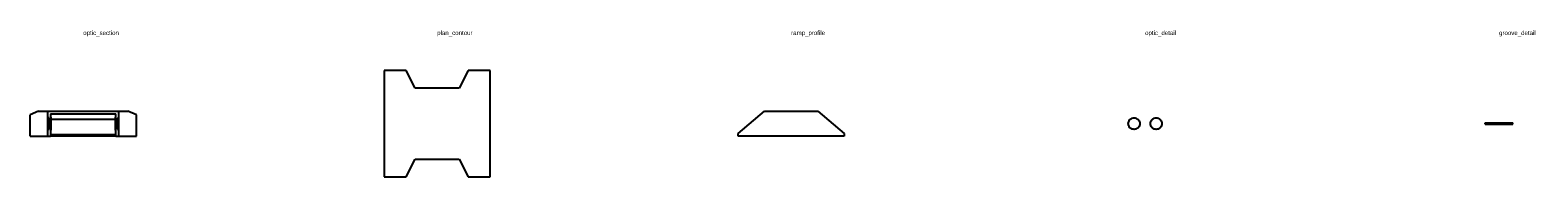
# Model space of a CAD drawing. Header units: millimetres. Extents: x -60 to 3644, y -116 to 106.
# Tile 4 of 4: x 1940 to 3644, y -60 to 106. Entities that reach past the tile are written whole.
import ezdxf

# ---------------------------------------------------------------- set-up
doc = ezdxf.new("R2010")
doc.units = ezdxf.units.MM
doc.layers.add('LABELS', color=2, linetype='Continuous')
doc.layers.add('VISIBLE', color=7, linetype='Continuous')

msp = doc.modelspace()

# ---------------------------------------------------------------- linework, layer by layer
at = {"layer": 'VISIBLE'}
for points in [[(2365, 60), (2340, 60)], [(2340, 60), (2340, -60)], [(2375, 40), (2365, 60)], [(2435, 60), (2425, 40)], [(2460, 60), (2435, 60)], [(2460, -60), (2460, 60)], [(2425, 40), (2375, 40)], [(1949.588, 14), (1940, 9.977)], [(1940, -14), (1940, 9.977)], [(1949.588, 14), (1960, 14)], [(1960, 6.7), (1960, 14)], [(1960, 14), (2040, 14)], [(1961.4, 6.7), (1960, 6.7)], [(1960, -6.7), (1960, -6.532), (1960, -6.036), (1960, -5.238), (1960, -4.177), (1960, -2.907), (1960, -1.491), (1960, 0), (1960, 1.491), (1960, 2.907), (1960, 4.177), (1960, 5.238), (1960, 6.036), (1960, 6.532), (1960, 6.7)], [(1961.4, 6.5), (1960.2, 6.5)], [(1960.2, 6.5), (1960.2, -6.5)], [(1961.4, 6.7), (1961.4, -6.7)], [(1963, 11), (2037, 11)], [(1963, 11), (1963, 7.5)], [(1963.5, 7.5), (1963, 7.5)], [(1963.5, 7.5), (1963.5, -7.5)], [(1963.5, 5), (2036.5, 5)], [(2036.5, -7.5), (2036.5, 7.5)], [(2036.5, 7.5), (2037, 7.5)], [(2037, 7.5), (2037, 11)], [(2038.6, 6.7), (2040, 6.7)], [(2038.6, -6.7), (2038.6, 6.7)], [(2038.6, 6.5), (2039.8, 6.5)], [(2039.8, -6.5), (2039.8, 6.5)], [(2040, 14), (2050.412, 14)], [(2040, 14), (2040, 6.7)], [(2040, 6.7), (2040, 6.532), (2040, 6.036), (2040, 5.238), (2040, 4.177), (2040, 2.907), (2040, 1.491), (2040, 0), (2040, -1.491), (2040, -2.907), (2040, -4.177), (2040, -5.238), (2040, -6.036), (2040, -6.532), (2040, -6.7)], [(2060, 9.977), (2050.412, 14)], [(2060, -14), (2060, 9.977)], [(2740, -11), (2769.794, 14)], [(2769.794, 14), (2830.206, 14)], [(2830.206, 14), (2860, -11)], [(3194, 0), (3193.901, -1.129), (3193.608, -2.223), (3193.129, -3.25), (3192.479, -4.178), (3191.678, -4.979), (3190.75, -5.629), (3189.723, -6.108), (3188.629, -6.401), (3187.5, -6.5), (3186.371, -6.401), (3185.277, -6.108), (3184.25, -5.629), (3183.322, -4.979), (3182.521, -4.178), (3181.871, -3.25), (3181.392, -2.223), (3181.099, -1.129), (3181, 0), (3181.099, 1.129), (3181.392, 2.223), (3181.871, 3.25), (3182.521, 4.178), (3183.322, 4.979), (3184.25, 5.629), (3185.277, 6.108), (3186.371, 6.401), (3187.5, 6.5), (3188.629, 6.401), (3189.723, 6.108), (3190.75, 5.629), (3191.678, 4.979), (3192.479, 4.178), (3193.129, 3.25), (3193.608, 2.223), (3193.901, 1.129), (3194, 0)], [(3219, 0), (3218.901, -1.129), (3218.608, -2.223), (3218.129, -3.25), (3217.479, -4.178), (3216.678, -4.979), (3215.75, -5.629), (3214.723, -6.108), (3213.629, -6.401), (3212.5, -6.5), (3211.371, -6.401), (3210.277, -6.108), (3209.25, -5.629), (3208.322, -4.979), (3207.521, -4.178), (3206.871, -3.25), (3206.392, -2.223), (3206.099, -1.129), (3206, 0), (3206.099, 1.129), (3206.392, 2.223), (3206.871, 3.25), (3207.521, 4.178), (3208.322, 4.979), (3209.25, 5.629), (3210.277, 6.108), (3211.371, 6.401), (3212.5, 6.5), (3213.629, 6.401), (3214.723, 6.108), (3215.75, 5.629), (3216.678, 4.979), (3217.479, 4.178), (3218.129, 3.25), (3218.608, 2.223), (3218.901, 1.129), (3219, 0)], [(3584.5, -0.75), (3584.5, 0.75)], [(3584.5, 0.75), (3615.5, 0.75)], [(3615.5, -0.75), (3615.5, 0.75)], [(1940, -14), (1960, -14)], [(1960, -14), (1960, -6.7)], [(1961.4, -6.7), (1960, -6.7)], [(1960, -14), (1963, -14)], [(1961.4, -6.5), (1960.2, -6.5)], [(1963.5, -7.5), (1963, -7.5)], [(1963, -7.5), (1963, -14)], [(1963, -12.399), (2037, -12.399)], [(2037, -14), (1963, -14)], [(2036.5, -7.5), (2037, -7.5)], [(2037, -14), (2037, -7.5)], [(2037, -14), (2040, -14)], [(2038.6, -6.5), (2039.8, -6.5)], [(2038.6, -6.7), (2040, -6.7)], [(2040, -6.7), (2040, -14)], [(2040, -14), (2060, -14)], [(2740, -14), (2740, -11)], [(2860, -14), (2740, -14)], [(2860, -11), (2860, -14)], [(3584.5, -0.75), (3615.5, -0.75)], [(2365, -60), (2375, -40)], [(2375, -40), (2425, -40)], [(2425, -40), (2435, -60)], [(2340, -60), (2365, -60)], [(2435, -60), (2460, -60)]]:
    msp.add_lwpolyline(points, dxfattribs=at)

# ---------------------------------------------------------------- texts
at = {"layer": 'LABELS'}
for s, p in [('optic_section', (2000, 100)), ('plan_contour', (2400, 100)), ('ramp_profile', (2800, 100)), ('optic_detail', (3200, 100)), ('groove_detail', (3600, 100))]:
    msp.add_text(s, height=5, dxfattribs=at).set_placement(p)

doc.saveas('drawing.dxf')
